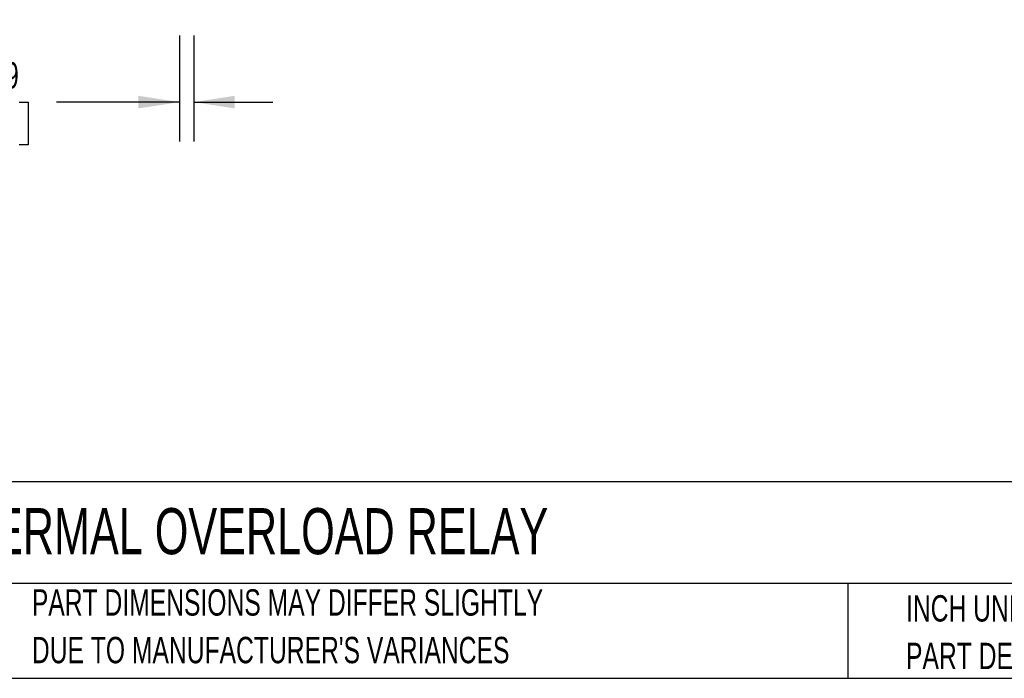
# Model space of a CAD drawing. Header units: inches. Extents: x 0.5 to 21.5, y 0.5 to 16.5.
# Tile 2 of 11: x 4.3 to 10.5, y 0.5 to 4.7. Entities that reach past the tile are written whole.
import ezdxf

# ---------------------------------------------------------------- set-up
doc = ezdxf.new("R2010")
doc.units = ezdxf.units.IN
doc.header["$LTSCALE"] = 2
doc.header["$MEASUREMENT"] = 0
doc.layers.add('DIMENSIONS', color=140, linetype='Continuous', lineweight=25)
doc.layers.add('TEXT', color=140, linetype='Continuous', lineweight=25)
doc.styles.add('SLDTEXTSTYLE0', font='TXT', dxfattribs={"width": 0.7})
doc.dimstyles.new('SLDDIMSTYLE2', dxfattribs={"dimtxt": 0.169922, "dimasz": 0.26, "dimexe": 0, "dimexo": 0.0625, "dimgap": 0.04248, "dimtad": 0, "dimtih": 1, "dimtoh": 1, "dimrnd": 1e-09, "dimdsep": 46, "dimtxsty": 'SLDTEXTSTYLE0', "dimsah": 1, "dimcen": 0.09, "dimadec": 0, "dimazin": 2, "dimtfac": 1, "dimtmove": 0, "dimatfit": 0, "dimfxl": 0, "dimfrac": 2, "dimtolj": 1, "dimtzin": 12, "dimarcsym": 0})

# ---------------------------------------------------------------- blocks, each defined once
blk = doc.blocks.new('SW_NOTE_0_3')
at = {"layer": 'TEXT', "color": 0, "char_height": 0.166667, "attachment_point": 1, "style": 'SLDTEXTSTYLE0'}
for s, insert in [('PART DIMENSIONS MAY DIFFER SLIGHTLY', (0, 0.2148)), ("DUE TO MANUFACTURER'S VARIANCES", (0, -0.0861))]:
    blk.add_mtext(s, dxfattribs=dict(at, insert=insert))
blk = doc.blocks.new('SW_NOTE_0_6')
at = {"layer": 'TEXT', "color": 0, "char_height": 0.166667, "attachment_point": 1, "style": 'SLDTEXTSTYLE0'}
for s, insert in [('INCH UNITS USED FOR', (0, 0.2148)), ('PART DESIGN', (0, -0.0861))]:
    blk.add_mtext(s, dxfattribs=dict(at, insert=insert))
blk = doc.blocks.new('_D_2')
at = {"layer": 'DIMENSIONS'}
for p, q in [((5.2731, 4.5652), (5.2731, 3.894)), ((5.3637, 4.5652), (5.3637, 3.894)), ((3.8962, 4.144), (3.8392, 4.144)), ((3.8392, 4.144), (3.8392, 3.8739)), ((4.2598, 4.144), (4.3169, 4.144)), ((4.3169, 4.144), (4.3169, 3.8739)), ((5.2731, 4.144), (4.4968, 4.144)), ((5.3637, 4.144), (5.8637, 4.144)), ((3.8392, 3.8739), (3.8962, 3.8739)), ((4.3169, 3.8739), (4.2598, 3.8739))]:
    blk.add_line(p, q, dxfattribs=at)
for points in [[(5.2731, 4.144), (5.0131, 4.184), (5.0131, 4.104)], [(5.3637, 4.144), (5.6237, 4.104), (5.6237, 4.184)]]:
    blk.add_solid(points, dxfattribs=at)
at = {"layer": 'DIMENSIONS', "char_height": 0.16667, "attachment_point": 1, "style": 'SLDTEXTSTYLE0'}
for s, insert in [('%%c', (3.6973, 4.3968)), ('0.09', (3.9538, 4.3968)), ('2.3', (3.8962, 4.0887))]:
    blk.add_mtext(s, dxfattribs=dict(at, insert=insert))

msp = doc.modelspace()

# ---------------------------------------------------------------- linework, layer by layer
at = {"layer": 'TEXT'}
for p, q in [((21.5, 1.7422), (0.5, 1.7422)), ((21.5, 1.1), (0.5, 1.1)), ((9.4997, 1.1), (9.4997, 0.5)), ((0.5, 0.5), (21.5, 0.5))]:
    msp.add_line(p, q, dxfattribs=at)

# ---------------------------------------------------------------- block references
for name, p in [('SW_NOTE_0_3', (4.3401, 0.8482)), ('SW_NOTE_0_6', (9.8685, 0.8109))]:
    msp.add_blockref(name, p, dxfattribs=at)

# ---------------------------------------------------------------- texts
at = {"layer": 'TEXT', "insert": (0.6272, 1.5763), "char_height": 0.291667, "attachment_point": 1, "style": 'SLDTEXTSTYLE0'}
msp.add_mtext('SCHNEIDER ELECTRIC THERMAL OVERLOAD RELAY', dxfattribs=at)

# ---------------------------------------------------------------- dimensions: what is measured, and where the dimension line sits
at = {"layer": 'DIMENSIONS'}
dim = msp.add_linear_dim(base=(5.3637, 4.144), p1=(5.2731, 4.6652), p2=(5.3637, 4.6652), text='%%c<>', dimstyle='SLDDIMSTYLE2', dxfattribs=at)
dim.commit()
dim.dimension.update_dxf_attribs({"geometry": '_D_2', "text_midpoint": (4.078, 4.144), "dimtype": 160})

doc.saveas('drawing.dxf')
